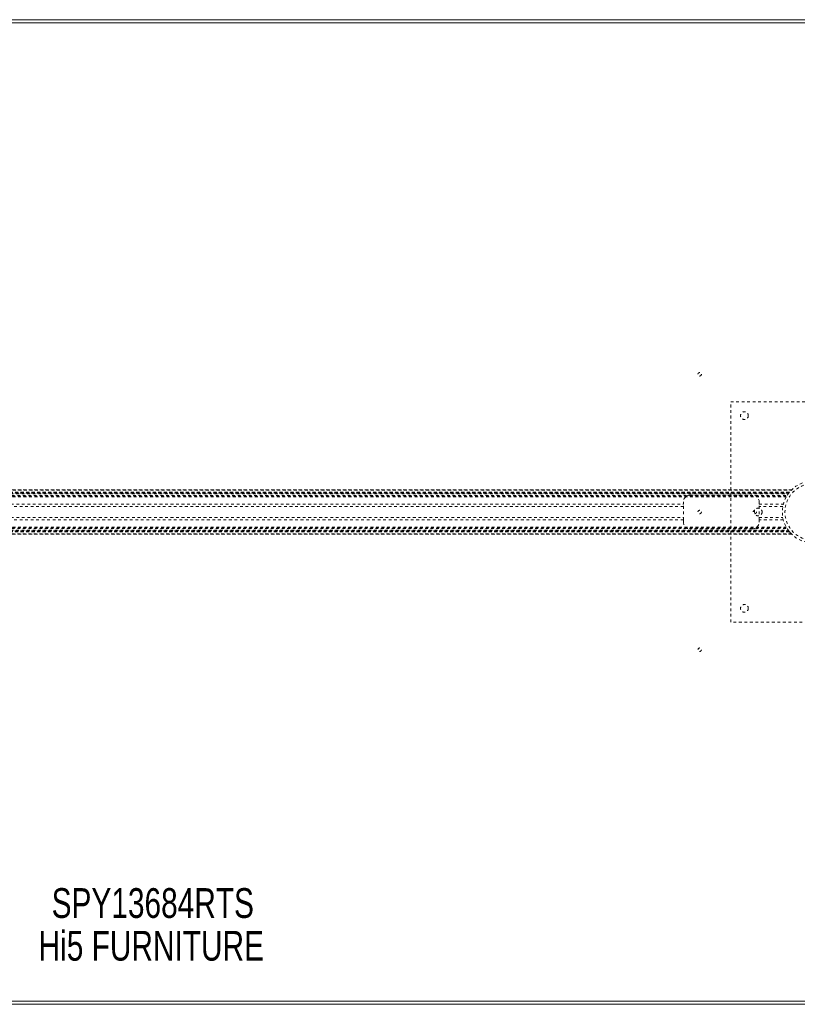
# Model space of a CAD drawing. Header units: inches. Extents: x 25.5 to 109, y 42.4 to 78.2.
# Tile 4 of 6: x 62.6 to 90.8, y 42.4 to 78.2. Entities that reach past the tile are written whole.
import ezdxf

# ---------------------------------------------------------------- set-up
doc = ezdxf.new("R2010")
doc.units = ezdxf.units.IN
doc.header["$MEASUREMENT"] = 0
doc.linetypes.add('SLD-Dashed', pattern=[0.075, 0.05, -0.025])
doc.linetypes.add('SLD-Solid', pattern=[0])
doc.layers.add('HI5-SYMBOLTEXT', color=5, linetype='SLD-Solid')
doc.styles.add('SLDTEXTSTYLE0', font='TXT', dxfattribs={"width": 0.75})

# ---------------------------------------------------------------- blocks, each defined once
blk = doc.blocks.new('SW_NOTE_0')
at = {"layer": 'HI5-SYMBOLTEXT', "color": 0, "char_height": 1.08, "attachment_point": 1, "style": 'SLDTEXTSTYLE0'}
for s, insert in [('SPY13684RTS', (0, 1.392)), ('Hi5 FURNITURE', (-0.474, -0.16))]:
    blk.add_mtext(s, dxfattribs=dict(at, insert=insert))

msp = doc.modelspace()

# ---------------------------------------------------------------- linework, layer by layer
at = {"color": 7, "linetype": 'SLD-Solid', "lineweight": 15}
for p, q in [((43.379, 78.166), (91.129, 78.166)), ((43.379, 78.048), (91.129, 78.048)), ((91.129, 78.048), (43.379, 78.048)), ((91.129, 42.534), (43.379, 42.534)), ((43.379, 42.534), (91.129, 42.534)), ((91.129, 42.416), (43.379, 42.416))]:
    msp.add_line(p, q, dxfattribs=at)
at = {"color": 7, "linetype": 'SLD-Dashed', "lineweight": 0}
for p, q in [((88.379, 64.291), (94.379, 64.291)), ((88.379, 56.291), (88.379, 64.291)), ((43.914, 61.096), (90.593, 61.096)), ((90.592, 61.096), (43.915, 61.096)), ((43.927, 61.084), (90.581, 61.084)), ((43.997, 61.006), (90.51, 61.006)), ((90.51, 61.006), (43.997, 61.006)), ((90.506, 61.001), (44.001, 61.001)), ((44.004, 60.997), (90.503, 60.997)), ((90.503, 60.997), (44.004, 60.997)), ((90.499, 60.992), (44.009, 60.992)), ((44.016, 60.982), (90.491, 60.982)), ((44.017, 60.981), (90.49, 60.981)), ((90.489, 60.979), (44.018, 60.979)), ((90.487, 60.977), (44.02, 60.977)), ((44.042, 60.947), (90.465, 60.947)), ((44.081, 60.889), (90.426, 60.889)), ((44.097, 60.864), (90.41, 60.864)), ((44.107, 60.846), (90.4, 60.846)), ((86.914, 60.906), (89.164, 60.906)), ((90.506, 61.001), (90.51, 61.006)), ((47.844, 60.572), (86.664, 60.572)), ((86.664, 60.488), (47.844, 60.488)), ((86.664, 60.572), (86.664, 60.656)), ((86.664, 60.009), (86.664, 60.572)), ((89.414, 60.656), (89.414, 60.572)), ((89.414, 60.572), (90.289, 60.572)), ((89.414, 60.009), (89.414, 60.572)), ((90.271, 60.488), (89.414, 60.488)), ((47.844, 60.093), (86.664, 60.093)), ((89.414, 60.093), (90.271, 60.093)), ((44.097, 59.718), (90.41, 59.718)), ((44.107, 59.736), (90.4, 59.736)), ((86.664, 60.009), (47.844, 60.009)), ((86.664, 59.926), (86.664, 60.009)), ((90.289, 60.009), (89.414, 60.009)), ((89.414, 60.009), (89.414, 59.926)), ((43.913, 59.486), (90.594, 59.486)), ((90.593, 59.486), (43.914, 59.486)), ((43.915, 59.486), (90.592, 59.486)), ((90.581, 59.498), (43.927, 59.498)), ((90.51, 59.576), (43.997, 59.576)), ((43.997, 59.576), (90.51, 59.576)), ((44.001, 59.581), (90.506, 59.581)), ((44.002, 59.582), (90.505, 59.582)), ((90.503, 59.585), (44.004, 59.585)), ((44.004, 59.585), (90.503, 59.585)), ((90.494, 59.596), (44.014, 59.596)), ((90.49, 59.601), (44.017, 59.601)), ((44.018, 59.602), (90.489, 59.602)), ((44.02, 59.605), (90.487, 59.605)), ((44.037, 59.627), (90.47, 59.627)), ((44.081, 59.692), (90.426, 59.692)), ((89.164, 59.676), (86.914, 59.676)), ((90.51, 59.576), (90.506, 59.581)), ((94.379, 56.291), (88.379, 56.291))]:
    msp.add_line(p, q, dxfattribs=at)
at = {"color": 7, "linetype": 'SLD-Dashed', "lineweight": 0, "flags": 128}
for points in [[(90.491, 60.982), (90.478, 60.965), (90.471, 60.955), (90.466, 60.949), (90.465, 60.947), (90.466, 60.949), (90.466, 60.949)], [(90.488, 60.978), (90.495, 60.987), (90.499, 60.992)], [(90.471, 59.626), (90.471, 59.626), (90.47, 59.627)]]:
    msp.add_lwpolyline(points, dxfattribs=at)
at = {"color": 7, "linetype": 'SLD-Dashed', "lineweight": 0}
for centre, radius in [((87.254, 65.291), 0.0625), ((88.879, 63.791), 0.141), ((91.379, 60.291), 1.125), ((91.379, 60.291), 1.03), ((89.379, 60.291), 0.141), ((87.254, 60.291), 0.0625), ((89.254, 60.291), 0.0625), ((88.879, 56.791), 0.141), ((87.254, 55.291), 0.0625)]:
    msp.add_circle(centre, radius, dxfattribs=at)
for centre, radius, start, end in [((86.914, 60.656), 0.25, 90, 180), ((89.164, 60.656), 0.25, 0, 90), ((91.379, 60.291), 1.125, 142.2649, 149.382), ((91.483, 60.208), 1.258, 140.9184, 142.0821), ((91.385, 60.284), 1.134, 134.3118, 135.1768), ((86.914, 59.926), 0.25, 180, 270), ((89.164, 59.926), 0.25, 270, 360), ((91.365, 60.28), 1.107, 216.1574, 218.1454), ((91.354, 60.269), 1.092, 217.6141, 225.7632), ((91.469, 60.363), 1.241, 217.91, 219.0895)]:
    msp.add_arc(centre, radius, start, end, dxfattribs=at)

# ---------------------------------------------------------------- block references
at = {"layer": 'HI5-SYMBOLTEXT', "color": 5}
msp.add_blockref('SW_NOTE_0', (63.725, 45.241), dxfattribs=at)

doc.saveas('drawing.dxf')
